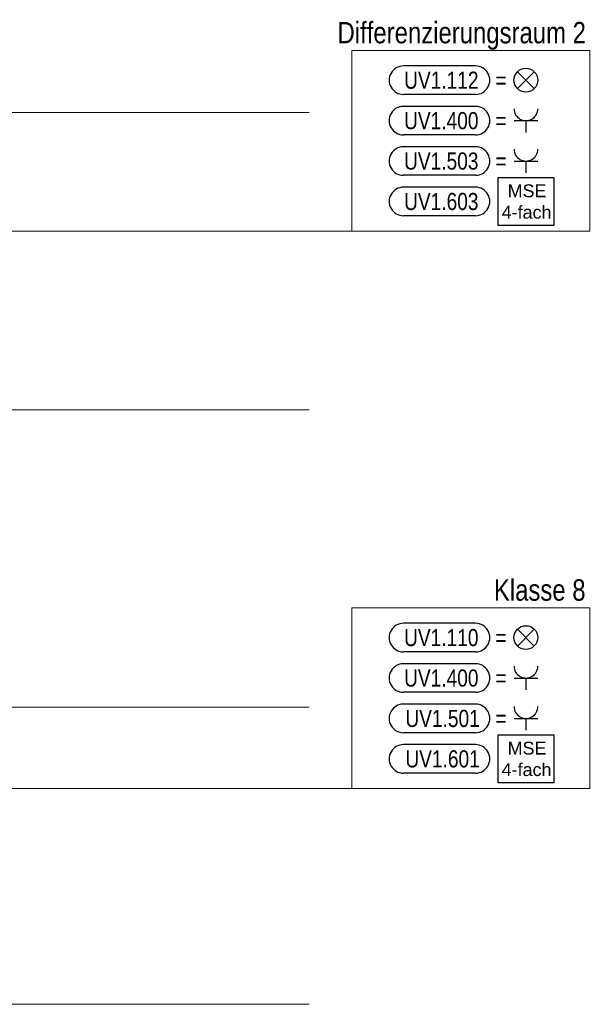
# Model space of a CAD drawing. Extents: x 1101 to 1942, y 41 to 882.
# Tile 102 of 104: x 1613 to 1709, y 289 to 455. Entities that reach past the tile are written whole.
import ezdxf
from ezdxf.lldxf.tags import DXFTag

# ---------------------------------------------------------------- set-up
doc = ezdxf.new("R2010")
doc.units = 0
doc.layers.get('0').update_dxf_attribs({"lineweight": 13})
for name, color, linetype, lineweight in [('Axen', 7, 'Continuous', 25), ('BI_E_Allgemein', 7, 'Continuous', 18), ('BI_X_Geometrie', 7, 'Continuous', 13)]:
    doc.layers.add(name, color=color, linetype=linetype, lineweight=lineweight)
doc.layers.add('BI_E_Starkstrom', color=1, linetype='Continuous', lineweight=25, true_color=0xff0000)
doc.layers.add('BI_E_Stromkreis', color=1, linetype='Continuous', lineweight=25, true_color=0xff0000)
doc.styles.get("Standard").update_dxf_attribs({"font": 'arial.ttf'})
tags = doc.linetypes.add('ALL_S25', pattern=[0.001, 0, -0.001]).pattern_tags.tags
tags[6:7] = [DXFTag(74, 4), DXFTag(75, 0), DXFTag(340, '0'), DXFTag(46, 1.0), DXFTag(50, 0.0), DXFTag(44, 0.0), DXFTag(45, 0.0)]
tags[4:5] = [DXFTag(74, 4), DXFTag(75, 0), DXFTag(340, '0'), DXFTag(46, 1.0), DXFTag(50, 0.0), DXFTag(44, 0.0), DXFTag(45, 0.0)]

# ---------------------------------------------------------------- blocks, each defined once
blk = doc.blocks.new('Referenz-A03CP7TX1H', base_point=(1202.26, 90.13))
at = {"layer": 'Axen', "color": 0, "linetype": 'ALL_S25', "lineweight": -2, "ltscale": 0.13}
for p, q in [((1661.84, 439.45), (1222.33, 439.45)), ((1661.83, 389.45), (1222.32, 389.45)), ((1661.82, 339.45), (1222.31, 339.45)), ((1661.81, 289.45), (1222.3, 289.45))]:
    blk.add_line(p, q, dxfattribs=at)
blk = doc.blocks.new('Blockreferenz-A03CP8531H', base_point=(1675.3, 341.93))
at = {"color": 0, "linetype": 'ByBlock', "lineweight": -2, "ltscale": 0.25}
for p, q in [((1689.84, 346.73), (1677.7, 346.73)), ((1689.84, 341.93), (1677.7, 341.93))]:
    blk.add_line(p, q, dxfattribs=at)
at = {"color": 0, "lineweight": -2}
for p, q in [((1696.32, 344.33), (1700.32, 344.33)), ((1698.32, 344.33), (1698.32, 342.33))]:
    blk.add_line(p, q, dxfattribs=at)
at = {"color": 0, "linetype": 'ByBlock', "lineweight": -2, "ltscale": 0.25}
for centre, major_axis in [((1677.7, 344.33), (0, 2.4)), ((1689.84, 344.33), (0, -2.4))]:
    blk.add_ellipse(centre, major_axis=major_axis, ratio=1, start_param=0, end_param=3.141593, dxfattribs=at)
at = {"color": 0, "lineweight": -2}
blk.add_ellipse((1698.32, 346.33), major_axis=(-2, 0), ratio=1, start_param=0, end_param=3.141593, dxfattribs=at)
at = {"color": 0, "lineweight": -2, "insert": (1677.81, 345.77), "char_height": 2.88, "attachment_point": 1}
blk.add_mtext('{\\W0.8;\\fArial;UV1.400}', dxfattribs=at)
at = {"color": 0, "linetype": 'ByBlock', "lineweight": -2, "ltscale": 0.25, "insert": (1693.2, 345.77), "char_height": 2.88, "attachment_point": 1}
blk.add_mtext('{\\W0.8;\\fArial;=}', dxfattribs=at)
blk = doc.blocks.new('Blockreferenz-A03CP85J1H', base_point=(1675.3, 335.13))
at = {"color": 0, "linetype": 'ByBlock', "lineweight": -2, "ltscale": 0.25}
for p, q in [((1689.84, 339.93), (1677.7, 339.93)), ((1689.84, 335.13), (1677.7, 335.13))]:
    blk.add_line(p, q, dxfattribs=at)
at = {"color": 0, "lineweight": -2}
for p, q in [((1696.32, 337.53), (1700.32, 337.53)), ((1698.32, 337.53), (1698.32, 335.53))]:
    blk.add_line(p, q, dxfattribs=at)
at = {"color": 0, "linetype": 'ByBlock', "lineweight": -2, "ltscale": 0.25}
for centre, major_axis in [((1677.7, 337.53), (0, 2.4)), ((1689.84, 337.53), (0, -2.4))]:
    blk.add_ellipse(centre, major_axis=major_axis, ratio=1, start_param=0, end_param=3.141593, dxfattribs=at)
at = {"color": 0, "lineweight": -2}
blk.add_ellipse((1698.32, 339.53), major_axis=(-2, 0), ratio=1, start_param=0, end_param=3.141593, dxfattribs=at)
at = {"color": 0, "lineweight": -2, "insert": (1678.03, 338.97), "char_height": 2.88, "attachment_point": 1}
blk.add_mtext('{\\W0.8;\\fArial;UV1.501}', dxfattribs=at)
at = {"color": 0, "linetype": 'ByBlock', "lineweight": -2, "ltscale": 0.25, "insert": (1693.2, 338.97), "char_height": 2.88, "attachment_point": 1}
blk.add_mtext('{\\W0.8;\\fArial;=}', dxfattribs=at)
blk = doc.blocks.new('Blockreferenz-A03CP85L1H', base_point=(1675.3, 328.33))
at = {"layer": 'BI_E_Starkstrom', "color": 0, "linetype": 'ByBlock', "lineweight": -2, "ltscale": 0.25}
for p, q in [((1689.84, 333.13), (1677.7, 333.13)), ((1689.84, 328.33), (1677.7, 328.33))]:
    blk.add_line(p, q, dxfattribs=at)
for centre, major_axis in [((1677.7, 330.73), (0, 2.4)), ((1689.84, 330.73), (0, -2.4))]:
    blk.add_ellipse(centre, major_axis=major_axis, ratio=1, start_param=0, end_param=3.141593, dxfattribs=at)
at = {"layer": 'BI_E_Starkstrom', "color": 0, "lineweight": -2, "insert": (1678.03, 332.17), "char_height": 2.88, "attachment_point": 1}
blk.add_mtext('{\\W0.8;\\fArial;UV1.601}', dxfattribs=at)
blk = doc.blocks.new('Blockreferenz-A03CP8611H', base_point=(1675.3, 348.73))
at = {"color": 30, "linetype": 'ByBlock', "lineweight": -2, "ltscale": 0.25, "true_color": 0xff6600}
for p, q in [((1689.84, 353.53), (1677.7, 353.53)), ((1699.73, 349.71), (1696.9, 352.54)), ((1699.73, 352.54), (1696.9, 349.71)), ((1689.84, 348.73), (1677.7, 348.73))]:
    blk.add_line(p, q, dxfattribs=at)
blk.add_circle((1698.31, 351.13), 2, dxfattribs=at)
for centre, major_axis in [((1677.7, 351.13), (0, 2.4)), ((1689.84, 351.13), (0, -2.4))]:
    blk.add_ellipse(centre, major_axis=major_axis, ratio=1, start_param=0, end_param=3.141593, dxfattribs=at)
at = {"color": 30, "lineweight": -2, "true_color": 0xff6600, "insert": (1677.81, 352.57), "char_height": 2.88, "attachment_point": 1}
blk.add_mtext('{\\W0.8;\\fArial;UV1.110}', dxfattribs=at)
at = {"color": 30, "linetype": 'ByBlock', "lineweight": -2, "ltscale": 0.25, "true_color": 0xff6600, "insert": (1693.2, 352.57), "char_height": 2.88, "attachment_point": 1}
blk.add_mtext('{\\W0.8;\\fArial;=}', dxfattribs=at)
blk = doc.blocks.new('Blockreferenz-A03CP86X1H', base_point=(1693.62, 326.68))
at = {"layer": 'BI_E_Starkstrom', "linetype": 'ByBlock', "ltscale": 0.25}
for p, q in [((1693.62, 326.68), (1693.62, 334.78)), ((1693.62, 334.78), (1703.01, 334.78)), ((1703.01, 334.78), (1703.01, 326.68)), ((1703.01, 326.68), (1693.62, 326.68))]:
    blk.add_line(p, q, dxfattribs=at)
at = {"layer": 'BI_E_Starkstrom', "linetype": 'ByBlock', "ltscale": 0.25, "char_height": 2.16, "attachment_point": 1}
for s, insert in [('{\\fArial;MSE}', (1695.24, 333.61)), ('{\\fArial;4-fach}', (1694.24, 330))]:
    blk.add_mtext(s, dxfattribs=dict(at, insert=insert))
blk = doc.blocks.new('Polygon-A03CP8771H', base_point=(1669.03, 325.73))
at = {"color": 0, "linetype": 'ByBlock', "lineweight": -2, "ltscale": 0.18}
for p, q in [((1669.03, 325.73), (1669.03, 356.13)), ((1669.03, 356.13), (1709.09, 356.13)), ((1709.09, 356.13), (1709.09, 325.73)), ((1709.09, 325.73), (1669.03, 325.73))]:
    blk.add_line(p, q, dxfattribs=at)
blk = doc.blocks.new('Blockreferenz-A03CP87T1H', base_point=(1675.3, 435.68))
at = {"color": 0, "linetype": 'ByBlock', "lineweight": -2, "ltscale": 0.25}
for p, q in [((1689.84, 440.48), (1677.7, 440.48)), ((1689.84, 435.68), (1677.7, 435.68))]:
    blk.add_line(p, q, dxfattribs=at)
at = {"color": 0, "lineweight": -2}
for p, q in [((1696.32, 438.08), (1700.32, 438.08)), ((1698.32, 438.08), (1698.32, 436.08))]:
    blk.add_line(p, q, dxfattribs=at)
at = {"color": 0, "linetype": 'ByBlock', "lineweight": -2, "ltscale": 0.25}
for centre, major_axis in [((1677.7, 438.08), (0, 2.4)), ((1689.84, 438.08), (0, -2.4))]:
    blk.add_ellipse(centre, major_axis=major_axis, ratio=1, start_param=0, end_param=3.141593, dxfattribs=at)
at = {"color": 0, "lineweight": -2}
blk.add_ellipse((1698.32, 440.08), major_axis=(-2, 0), ratio=1, start_param=0, end_param=3.141593, dxfattribs=at)
at = {"color": 0, "lineweight": -2, "insert": (1677.81, 439.52), "char_height": 2.88, "attachment_point": 1}
blk.add_mtext('{\\W0.8;\\fArial;UV1.400}', dxfattribs=at)
at = {"color": 0, "linetype": 'ByBlock', "lineweight": -2, "ltscale": 0.25, "insert": (1693.2, 439.52), "char_height": 2.88, "attachment_point": 1}
blk.add_mtext('{\\W0.8;\\fArial;=}', dxfattribs=at)
blk = doc.blocks.new('Blockreferenz-A03CP87V1H', base_point=(1675.3, 428.88))
at = {"color": 0, "linetype": 'ByBlock', "lineweight": -2, "ltscale": 0.25}
for p, q in [((1689.84, 433.68), (1677.7, 433.68)), ((1689.84, 428.88), (1677.7, 428.88))]:
    blk.add_line(p, q, dxfattribs=at)
at = {"color": 0, "lineweight": -2}
for p, q in [((1696.32, 431.28), (1700.32, 431.28)), ((1698.32, 431.28), (1698.32, 429.28))]:
    blk.add_line(p, q, dxfattribs=at)
at = {"color": 0, "linetype": 'ByBlock', "lineweight": -2, "ltscale": 0.25}
for centre, major_axis in [((1677.7, 431.28), (0, 2.4)), ((1689.84, 431.28), (0, -2.4))]:
    blk.add_ellipse(centre, major_axis=major_axis, ratio=1, start_param=0, end_param=3.141593, dxfattribs=at)
at = {"color": 0, "lineweight": -2}
blk.add_ellipse((1698.32, 433.28), major_axis=(-2, 0), ratio=1, start_param=0, end_param=3.141593, dxfattribs=at)
at = {"color": 0, "lineweight": -2, "insert": (1677.81, 432.72), "char_height": 2.88, "attachment_point": 1}
blk.add_mtext('{\\W0.8;\\fArial;UV1.503}', dxfattribs=at)
at = {"color": 0, "linetype": 'ByBlock', "lineweight": -2, "ltscale": 0.25, "insert": (1693.2, 432.72), "char_height": 2.88, "attachment_point": 1}
blk.add_mtext('{\\W0.8;\\fArial;=}', dxfattribs=at)
blk = doc.blocks.new('Blockreferenz-A03CP87X1H', base_point=(1675.3, 422.08))
at = {"layer": 'BI_E_Starkstrom', "color": 0, "linetype": 'ByBlock', "lineweight": -2, "ltscale": 0.25}
for p, q in [((1689.84, 426.88), (1677.7, 426.88)), ((1689.84, 422.08), (1677.7, 422.08))]:
    blk.add_line(p, q, dxfattribs=at)
for centre, major_axis in [((1677.7, 424.48), (0, 2.4)), ((1689.84, 424.48), (0, -2.4))]:
    blk.add_ellipse(centre, major_axis=major_axis, ratio=1, start_param=0, end_param=3.141593, dxfattribs=at)
at = {"layer": 'BI_E_Starkstrom', "color": 0, "lineweight": -2, "insert": (1677.81, 425.92), "char_height": 2.88, "attachment_point": 1}
blk.add_mtext('{\\W0.8;\\fArial;UV1.603}', dxfattribs=at)
blk = doc.blocks.new('Blockreferenz-A03CP87Z1H', base_point=(1675.3, 442.48))
at = {"color": 30, "linetype": 'ByBlock', "lineweight": -2, "ltscale": 0.25, "true_color": 0xff6600}
for p, q in [((1689.84, 447.28), (1677.7, 447.28)), ((1699.73, 443.47), (1696.9, 446.29)), ((1699.73, 446.29), (1696.9, 443.47)), ((1689.84, 442.48), (1677.7, 442.48))]:
    blk.add_line(p, q, dxfattribs=at)
blk.add_circle((1698.31, 444.88), 2, dxfattribs=at)
for centre, major_axis in [((1677.7, 444.88), (0, 2.4)), ((1689.84, 444.88), (0, -2.4))]:
    blk.add_ellipse(centre, major_axis=major_axis, ratio=1, start_param=0, end_param=3.141593, dxfattribs=at)
at = {"color": 30, "lineweight": -2, "true_color": 0xff6600, "insert": (1677.82, 446.32), "char_height": 2.88, "attachment_point": 1}
blk.add_mtext('{\\W0.8;\\fArial;UV1.112}', dxfattribs=at)
at = {"color": 30, "linetype": 'ByBlock', "lineweight": -2, "ltscale": 0.25, "true_color": 0xff6600, "insert": (1693.2, 446.32), "char_height": 2.88, "attachment_point": 1}
blk.add_mtext('{\\W0.8;\\fArial;=}', dxfattribs=at)
blk = doc.blocks.new('Blockreferenz-A03CP8831H', base_point=(1693.62, 420.43))
at = {"layer": 'BI_E_Starkstrom', "linetype": 'ByBlock', "ltscale": 0.25}
for p, q in [((1693.62, 420.43), (1693.62, 428.53)), ((1693.62, 428.53), (1703.01, 428.53)), ((1703.01, 428.53), (1703.01, 420.43)), ((1703.01, 420.43), (1693.62, 420.43))]:
    blk.add_line(p, q, dxfattribs=at)
at = {"layer": 'BI_E_Starkstrom', "linetype": 'ByBlock', "ltscale": 0.25, "char_height": 2.16, "attachment_point": 1}
for s, insert in [('{\\fArial;MSE}', (1695.24, 427.36)), ('{\\fArial;4-fach}', (1694.24, 423.75))]:
    blk.add_mtext(s, dxfattribs=dict(at, insert=insert))
blk = doc.blocks.new('Polygon-A03CP8851H', base_point=(1669.03, 419.48))
at = {"color": 0, "linetype": 'ByBlock', "lineweight": -2, "ltscale": 0.18}
for p, q in [((1669.03, 419.48), (1669.03, 449.88)), ((1669.03, 449.88), (1709.09, 449.88)), ((1709.09, 449.88), (1709.09, 419.48)), ((1709.09, 419.48), (1669.03, 419.48))]:
    blk.add_line(p, q, dxfattribs=at)

msp = doc.modelspace()

# ---------------------------------------------------------------- linework, layer by layer
at = {"layer": 'BI_X_Geometrie', "color": 7, "ltscale": 0.13}
for p, q in [((1669.03, 419.48), (1564.38, 419.48)), ((1669.03, 325.73), (1564.38, 325.73))]:
    msp.add_line(p, q, dxfattribs=at)

# ---------------------------------------------------------------- block references
at = {"color": 251, "lineweight": 13, "ltscale": 0.13, "true_color": 0x5f5f5f}
msp.add_blockref('Referenz-A03CP7TX1H', (1202.26, 90.13), dxfattribs=at)
at = {"layer": 'BI_E_Allgemein', "color": 7, "ltscale": 0.18}
for name, p in [('Polygon-A03CP8851H', (1669.03, 419.48)), ('Polygon-A03CP8771H', (1669.03, 325.73))]:
    msp.add_blockref(name, p, dxfattribs=at)
at = {"layer": 'BI_E_Stromkreis', "ltscale": 0.25}
for name, p in [('Blockreferenz-A03CP87Z1H', (1675.3, 442.48)), ('Blockreferenz-A03CP87T1H', (1675.3, 435.68)), ('Blockreferenz-A03CP87V1H', (1675.3, 428.88)), ('Blockreferenz-A03CP87X1H', (1675.3, 422.08)), ('Blockreferenz-A03CP8611H', (1675.3, 348.73)), ('Blockreferenz-A03CP8531H', (1675.3, 341.93)), ('Blockreferenz-A03CP85J1H', (1675.3, 335.13)), ('Blockreferenz-A03CP85L1H', (1675.3, 328.33))]:
    msp.add_blockref(name, p, dxfattribs=at)
at = {"layer": 'BI_X_Geometrie', "ltscale": 0.13}
for name, p in [('Blockreferenz-A03CP8831H', (1693.62, 420.43)), ('Blockreferenz-A03CP86X1H', (1693.62, 326.68))]:
    msp.add_blockref(name, p, dxfattribs=at)

# ---------------------------------------------------------------- texts
at = {"layer": 'BI_E_Allgemein', "ltscale": 0.18, "char_height": 3.6, "attachment_point": 1}
for s, insert in [('{\\W0.8;\\fArial;Differenzierungsraum 2}', (1666.61, 454.68)), ('{\\W0.8;\\fArial;Klasse 8}', (1692.93, 360.93))]:
    msp.add_mtext(s, dxfattribs=dict(at, insert=insert))

doc.saveas('drawing.dxf')
